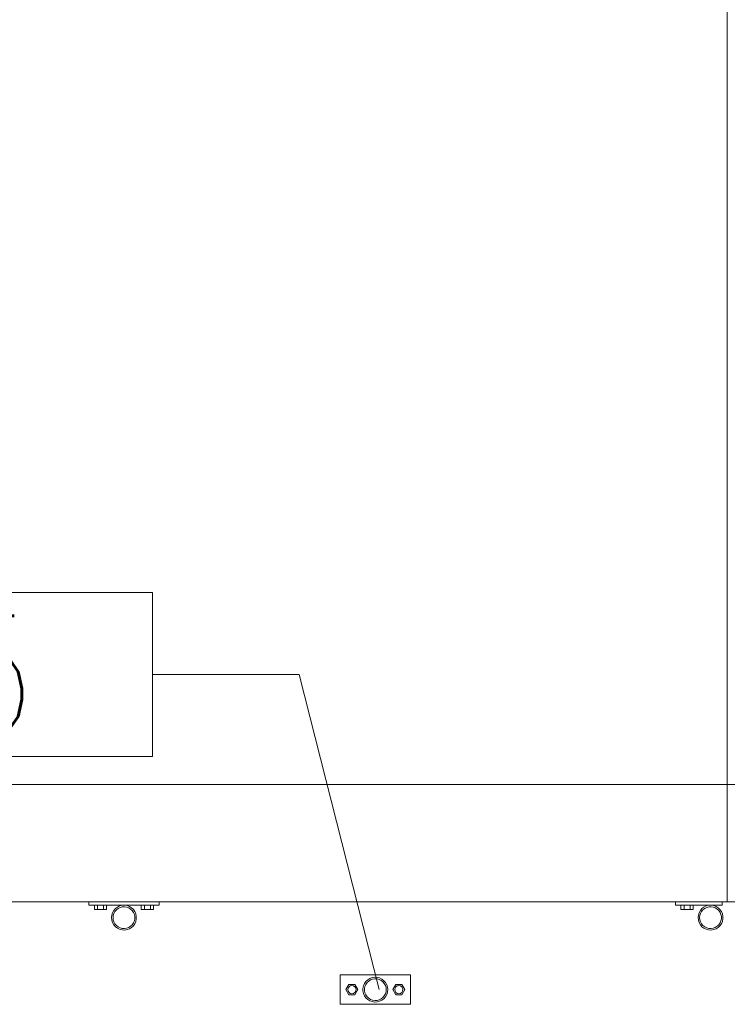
# Model space of a CAD drawing. Header units: millimetres. Extents: x 6807 to 7919, y 15387 to 15883.
# Tile 16 of 120: x 6957 to 6969, y 15601 to 15618. Entities that reach past the tile are written whole.
import ezdxf

# ---------------------------------------------------------------- set-up
doc = ezdxf.new("R2010")
doc.units = ezdxf.units.MM
doc.header["$LTSCALE"] = 10
doc.layers.add('PS_Pos', color=1, linetype='Continuous', lineweight=15)
doc.layers.add('PS_SOLID', color=7, linetype='Continuous', lineweight=30)
doc.styles.add('simplex', font='simplex.shx', dxfattribs={"width": 0.75})

# ---------------------------------------------------------------- blocks, each defined once
blk = doc.blocks.new('*X299')
at = {"color": 1}
for p, q in [((6959.124, 15614.245, -0.807), (6948.681, 15614.245, -0.807)), ((6948.681, 15614.245, -0.807), (6948.681, 15611.445, -0.807)), ((6959.124, 15611.445, -0.807), (6959.124, 15614.245, -0.807)), ((6959.124, 15612.845, -0.807), (6961.624, 15612.845, -0.807)), ((6962.989, 15607.47, -0.807), (6961.624, 15612.845, -0.807)), ((6948.681, 15611.445, -0.807), (6959.124, 15611.445, -0.807))]:
    blk.add_line(p, q, dxfattribs=at)
at = {"color": 30, "style": 'simplex', "width": 0.75}
blk.add_text('BA.605', height=2, dxfattribs=at).set_placement((6950.081, 15611.845, -0.807))

msp = doc.modelspace()

# ---------------------------------------------------------------- linework, layer by layer
at = {"layer": 'PS_SOLID', "color": 253, "linetype": 'Continuous', "lineweight": 5}
for p, q in [((6968.922, 15645.942, -0.807), (6968.922, 15604.942, -0.807)), ((6968.922, 15604.942, -0.807), (6861.922, 15604.942, -0.807)), ((6968.922, 15602.942, -0.807), (6968.922, 15604.942, -0.807)), ((6984.422, 15604.942, -0.807), (6968.922, 15604.942, -0.807)), ((6861.922, 15602.942, -0.807), (6968.922, 15602.942, -0.807)), ((6861.922, 15602.942, -0.807), (6968.922, 15602.942, -0.807)), ((6968.922, 15602.942, -0.807), (6984.422, 15602.942, -0.807))]:
    msp.add_line(p, q, dxfattribs=at)
at = {"layer": 'PS_SOLID', "color": 133, "linetype": 'Continuous', "lineweight": 13}
for p, q in [((6958.036, 15602.942, -0.807), (6958.036, 15602.882, -0.807)), ((6958.036, 15602.882, -0.807), (6958.223, 15602.882, -0.807)), ((6958.132, 15602.882, -0.807), (6958.132, 15602.807, -0.807)), ((6958.184, 15602.807, -0.807), (6958.184, 15602.882, -0.807)), ((6958.223, 15602.882, -0.807), (6958.641, 15602.882, -0.807)), ((6958.288, 15602.882, -0.807), (6958.288, 15602.807, -0.807)), ((6958.339, 15602.807, -0.807), (6958.339, 15602.882, -0.807)), ((6958.523, 15602.85, -0.807), (6958.489, 15602.824, -0.807)), ((6958.562, 15602.869, -0.807), (6958.523, 15602.85, -0.807)), ((6958.537, 15602.828, -0.807), (6958.571, 15602.845, -0.807)), ((6958.603, 15602.88, -0.807), (6958.562, 15602.869, -0.807)), ((6958.571, 15602.845, -0.807), (6958.607, 15602.854, -0.807)), ((6958.645, 15602.882, -0.807), (6958.603, 15602.88, -0.807)), ((6958.607, 15602.854, -0.807), (6958.645, 15602.856, -0.807)), ((6958.646, 15602.882, -0.807), (6958.645, 15602.882, -0.807)), ((6958.645, 15602.856, -0.807), (6958.682, 15602.85, -0.807)), ((6958.689, 15602.875, -0.807), (6958.646, 15602.882, -0.807)), ((6958.648, 15602.882, -0.807), (6959.023, 15602.882, -0.807)), ((6958.682, 15602.85, -0.807), (6958.717, 15602.837, -0.807)), ((6958.729, 15602.86, -0.807), (6958.689, 15602.875, -0.807)), ((6958.717, 15602.837, -0.807), (6958.749, 15602.817, -0.807)), ((6958.765, 15602.838, -0.807), (6958.729, 15602.86, -0.807)), ((6958.796, 15602.808, -0.807), (6958.765, 15602.838, -0.807)), ((6958.932, 15602.882, -0.807), (6958.932, 15602.807, -0.807)), ((6958.984, 15602.882, -0.807), (6958.984, 15602.807, -0.807)), ((6959.023, 15602.882, -0.807), (6959.236, 15602.882, -0.807)), ((6959.088, 15602.882, -0.807), (6959.088, 15602.807, -0.807)), ((6959.139, 15602.807, -0.807), (6959.139, 15602.882, -0.807)), ((6959.236, 15602.882, -0.807), (6959.236, 15602.942, -0.807)), ((6968.036, 15602.942, -0.807), (6968.036, 15602.882, -0.807)), ((6968.036, 15602.882, -0.807), (6968.223, 15602.882, -0.807)), ((6968.132, 15602.882, -0.807), (6968.132, 15602.807, -0.807)), ((6968.184, 15602.882, -0.807), (6968.184, 15602.807, -0.807)), ((6968.223, 15602.882, -0.807), (6968.641, 15602.882, -0.807)), ((6968.288, 15602.882, -0.807), (6968.288, 15602.807, -0.807)), ((6968.339, 15602.807, -0.807), (6968.339, 15602.882, -0.807)), ((6968.523, 15602.85, -0.807), (6968.489, 15602.824, -0.807)), ((6968.562, 15602.869, -0.807), (6968.523, 15602.85, -0.807)), ((6968.537, 15602.828, -0.807), (6968.571, 15602.845, -0.807)), ((6968.603, 15602.88, -0.807), (6968.562, 15602.869, -0.807)), ((6968.571, 15602.845, -0.807), (6968.607, 15602.854, -0.807)), ((6968.645, 15602.882, -0.807), (6968.603, 15602.88, -0.807)), ((6968.607, 15602.854, -0.807), (6968.645, 15602.856, -0.807)), ((6968.646, 15602.882, -0.807), (6968.645, 15602.882, -0.807)), ((6968.645, 15602.856, -0.807), (6968.682, 15602.85, -0.807)), ((6968.689, 15602.875, -0.807), (6968.646, 15602.882, -0.807)), ((6968.648, 15602.882, -0.807), (6968.836, 15602.882, -0.807)), ((6968.682, 15602.85, -0.807), (6968.717, 15602.837, -0.807)), ((6968.729, 15602.86, -0.807), (6968.689, 15602.875, -0.807)), ((6968.717, 15602.837, -0.807), (6968.749, 15602.817, -0.807)), ((6968.765, 15602.838, -0.807), (6968.729, 15602.86, -0.807)), ((6968.796, 15602.808, -0.807), (6968.765, 15602.838, -0.807)), ((6968.836, 15602.882, -0.807), (6968.836, 15602.942, -0.807)), ((6958.132, 15602.807, -0.807), (6958.184, 15602.807, -0.807)), ((6958.184, 15602.807, -0.807), (6958.288, 15602.807, -0.807)), ((6958.288, 15602.807, -0.807), (6958.339, 15602.807, -0.807)), ((6958.428, 15602.713, -0.807), (6958.424, 15602.67, -0.807)), ((6958.424, 15602.67, -0.807), (6958.428, 15602.627, -0.807)), ((6958.441, 15602.754, -0.807), (6958.428, 15602.713, -0.807)), ((6958.462, 15602.791, -0.807), (6958.441, 15602.754, -0.807)), ((6958.45, 15602.67, -0.807), (6958.453, 15602.708, -0.807)), ((6958.453, 15602.633, -0.807), (6958.45, 15602.67, -0.807)), ((6958.453, 15602.708, -0.807), (6958.465, 15602.743, -0.807)), ((6958.489, 15602.824, -0.807), (6958.462, 15602.791, -0.807)), ((6958.465, 15602.743, -0.807), (6958.483, 15602.776, -0.807)), ((6958.483, 15602.776, -0.807), (6958.507, 15602.805, -0.807)), ((6958.507, 15602.805, -0.807), (6958.537, 15602.828, -0.807)), ((6958.749, 15602.817, -0.807), (6958.777, 15602.791, -0.807)), ((6958.777, 15602.791, -0.807), (6958.798, 15602.76, -0.807)), ((6958.821, 15602.773, -0.807), (6958.796, 15602.808, -0.807)), ((6958.798, 15602.76, -0.807), (6958.813, 15602.726, -0.807)), ((6958.813, 15602.726, -0.807), (6958.821, 15602.689, -0.807)), ((6958.838, 15602.734, -0.807), (6958.821, 15602.773, -0.807)), ((6958.821, 15602.689, -0.807), (6958.821, 15602.651, -0.807)), ((6958.846, 15602.692, -0.807), (6958.838, 15602.734, -0.807)), ((6958.846, 15602.649, -0.807), (6958.846, 15602.692, -0.807)), ((6958.932, 15602.807, -0.807), (6958.984, 15602.807, -0.807)), ((6958.984, 15602.807, -0.807), (6959.088, 15602.807, -0.807)), ((6959.088, 15602.807, -0.807), (6959.139, 15602.807, -0.807)), ((6968.132, 15602.807, -0.807), (6968.184, 15602.807, -0.807)), ((6968.184, 15602.807, -0.807), (6968.288, 15602.807, -0.807)), ((6968.288, 15602.807, -0.807), (6968.339, 15602.807, -0.807)), ((6968.428, 15602.713, -0.807), (6968.424, 15602.67, -0.807)), ((6968.424, 15602.67, -0.807), (6968.428, 15602.627, -0.807)), ((6968.441, 15602.754, -0.807), (6968.428, 15602.713, -0.807)), ((6968.462, 15602.791, -0.807), (6968.441, 15602.754, -0.807)), ((6968.45, 15602.67, -0.807), (6968.453, 15602.708, -0.807)), ((6968.453, 15602.633, -0.807), (6968.45, 15602.67, -0.807)), ((6968.453, 15602.708, -0.807), (6968.465, 15602.743, -0.807)), ((6968.489, 15602.824, -0.807), (6968.462, 15602.791, -0.807)), ((6968.465, 15602.743, -0.807), (6968.483, 15602.776, -0.807)), ((6968.483, 15602.776, -0.807), (6968.507, 15602.805, -0.807)), ((6968.507, 15602.805, -0.807), (6968.537, 15602.828, -0.807)), ((6968.749, 15602.817, -0.807), (6968.777, 15602.791, -0.807)), ((6968.777, 15602.791, -0.807), (6968.798, 15602.76, -0.807)), ((6968.821, 15602.773, -0.807), (6968.796, 15602.808, -0.807)), ((6968.798, 15602.76, -0.807), (6968.813, 15602.726, -0.807)), ((6968.813, 15602.726, -0.807), (6968.821, 15602.689, -0.807)), ((6968.838, 15602.734, -0.807), (6968.821, 15602.773, -0.807)), ((6968.821, 15602.689, -0.807), (6968.821, 15602.651, -0.807)), ((6968.846, 15602.692, -0.807), (6968.838, 15602.734, -0.807)), ((6968.846, 15602.649, -0.807), (6968.846, 15602.692, -0.807)), ((6958.428, 15602.627, -0.807), (6958.441, 15602.586, -0.807)), ((6958.441, 15602.586, -0.807), (6958.462, 15602.549, -0.807)), ((6958.465, 15602.597, -0.807), (6958.453, 15602.633, -0.807)), ((6958.462, 15602.549, -0.807), (6958.489, 15602.516, -0.807)), ((6958.483, 15602.564, -0.807), (6958.465, 15602.597, -0.807)), ((6958.507, 15602.535, -0.807), (6958.483, 15602.564, -0.807)), ((6958.489, 15602.516, -0.807), (6958.523, 15602.49, -0.807)), ((6958.537, 15602.512, -0.807), (6958.507, 15602.535, -0.807)), ((6958.571, 15602.496, -0.807), (6958.537, 15602.512, -0.807)), ((6958.607, 15602.486, -0.807), (6958.571, 15602.496, -0.807)), ((6958.717, 15602.503, -0.807), (6958.682, 15602.49, -0.807)), ((6958.749, 15602.523, -0.807), (6958.717, 15602.503, -0.807)), ((6958.729, 15602.48, -0.807), (6958.765, 15602.502, -0.807)), ((6958.777, 15602.549, -0.807), (6958.749, 15602.523, -0.807)), ((6958.765, 15602.502, -0.807), (6958.796, 15602.532, -0.807)), ((6958.798, 15602.58, -0.807), (6958.777, 15602.549, -0.807)), ((6958.796, 15602.532, -0.807), (6958.821, 15602.567, -0.807)), ((6958.813, 15602.614, -0.807), (6958.798, 15602.58, -0.807)), ((6958.821, 15602.651, -0.807), (6958.813, 15602.614, -0.807)), ((6958.821, 15602.567, -0.807), (6958.838, 15602.607, -0.807)), ((6958.838, 15602.607, -0.807), (6958.846, 15602.649, -0.807)), ((6968.428, 15602.627, -0.807), (6968.441, 15602.586, -0.807)), ((6968.441, 15602.586, -0.807), (6968.462, 15602.549, -0.807)), ((6968.465, 15602.597, -0.807), (6968.453, 15602.633, -0.807)), ((6968.462, 15602.549, -0.807), (6968.489, 15602.516, -0.807)), ((6968.483, 15602.564, -0.807), (6968.465, 15602.597, -0.807)), ((6968.507, 15602.535, -0.807), (6968.483, 15602.564, -0.807)), ((6968.489, 15602.516, -0.807), (6968.523, 15602.49, -0.807)), ((6968.537, 15602.512, -0.807), (6968.507, 15602.535, -0.807)), ((6968.571, 15602.496, -0.807), (6968.537, 15602.512, -0.807)), ((6968.607, 15602.486, -0.807), (6968.571, 15602.496, -0.807)), ((6968.717, 15602.503, -0.807), (6968.682, 15602.49, -0.807)), ((6968.749, 15602.523, -0.807), (6968.717, 15602.503, -0.807)), ((6968.729, 15602.48, -0.807), (6968.765, 15602.502, -0.807)), ((6968.777, 15602.549, -0.807), (6968.749, 15602.523, -0.807)), ((6968.765, 15602.502, -0.807), (6968.796, 15602.532, -0.807)), ((6968.798, 15602.58, -0.807), (6968.777, 15602.549, -0.807)), ((6968.796, 15602.532, -0.807), (6968.821, 15602.567, -0.807)), ((6968.813, 15602.614, -0.807), (6968.798, 15602.58, -0.807)), ((6968.821, 15602.651, -0.807), (6968.813, 15602.614, -0.807)), ((6968.821, 15602.567, -0.807), (6968.838, 15602.607, -0.807)), ((6968.838, 15602.607, -0.807), (6968.846, 15602.649, -0.807)), ((6958.523, 15602.49, -0.807), (6958.562, 15602.471, -0.807)), ((6958.562, 15602.471, -0.807), (6958.603, 15602.461, -0.807)), ((6958.603, 15602.461, -0.807), (6958.646, 15602.458, -0.807)), ((6958.645, 15602.484, -0.807), (6958.607, 15602.486, -0.807)), ((6958.682, 15602.49, -0.807), (6958.645, 15602.484, -0.807)), ((6958.646, 15602.458, -0.807), (6958.689, 15602.465, -0.807)), ((6958.689, 15602.465, -0.807), (6958.729, 15602.48, -0.807)), ((6968.523, 15602.49, -0.807), (6968.562, 15602.471, -0.807)), ((6968.562, 15602.471, -0.807), (6968.603, 15602.461, -0.807)), ((6968.603, 15602.461, -0.807), (6968.646, 15602.458, -0.807)), ((6968.645, 15602.484, -0.807), (6968.607, 15602.486, -0.807)), ((6968.682, 15602.49, -0.807), (6968.645, 15602.484, -0.807)), ((6968.646, 15602.458, -0.807), (6968.689, 15602.465, -0.807)), ((6968.689, 15602.465, -0.807), (6968.729, 15602.48, -0.807)), ((6962.509, 15601.692, -0.807), (6962.322, 15601.692, -0.807)), ((6962.322, 15601.692, -0.807), (6962.322, 15601.192, -0.807)), ((6963.309, 15601.692, -0.807), (6962.509, 15601.692, -0.807)), ((6963.522, 15601.692, -0.807), (6963.309, 15601.692, -0.807)), ((6963.522, 15601.192, -0.807), (6963.522, 15601.692, -0.807)), ((6962.47, 15601.532, -0.807), (6962.418, 15601.442, -0.807)), ((6962.574, 15601.532, -0.807), (6962.47, 15601.532, -0.807)), ((6962.625, 15601.442, -0.807), (6962.574, 15601.532, -0.807)), ((6962.719, 15601.505, -0.807), (6962.711, 15601.463, -0.807)), ((6962.736, 15601.545, -0.807), (6962.719, 15601.505, -0.807)), ((6962.761, 15601.58, -0.807), (6962.736, 15601.545, -0.807)), ((6962.737, 15601.461, -0.807), (6962.744, 15601.497, -0.807)), ((6962.744, 15601.497, -0.807), (6962.759, 15601.532, -0.807)), ((6962.759, 15601.532, -0.807), (6962.78, 15601.563, -0.807)), ((6962.792, 15601.609, -0.807), (6962.761, 15601.58, -0.807)), ((6962.78, 15601.563, -0.807), (6962.808, 15601.589, -0.807)), ((6962.828, 15601.632, -0.807), (6962.792, 15601.609, -0.807)), ((6962.808, 15601.589, -0.807), (6962.84, 15601.609, -0.807)), ((6962.868, 15601.647, -0.807), (6962.828, 15601.632, -0.807)), ((6962.84, 15601.609, -0.807), (6962.875, 15601.622, -0.807)), ((6962.911, 15601.654, -0.807), (6962.868, 15601.647, -0.807)), ((6962.875, 15601.622, -0.807), (6962.912, 15601.628, -0.807)), ((6962.912, 15601.653, -0.807), (6962.911, 15601.654, -0.807)), ((6962.954, 15601.651, -0.807), (6962.912, 15601.653, -0.807)), ((6962.912, 15601.628, -0.807), (6962.95, 15601.626, -0.807)), ((6962.95, 15601.626, -0.807), (6962.986, 15601.616, -0.807)), ((6962.995, 15601.641, -0.807), (6962.954, 15601.651, -0.807)), ((6962.986, 15601.616, -0.807), (6963.02, 15601.6, -0.807)), ((6963.034, 15601.622, -0.807), (6962.995, 15601.641, -0.807)), ((6963.02, 15601.6, -0.807), (6963.05, 15601.577, -0.807)), ((6963.068, 15601.595, -0.807), (6963.034, 15601.622, -0.807)), ((6963.05, 15601.577, -0.807), (6963.074, 15601.548, -0.807)), ((6963.096, 15601.563, -0.807), (6963.068, 15601.595, -0.807)), ((6963.074, 15601.548, -0.807), (6963.092, 15601.515, -0.807)), ((6963.092, 15601.515, -0.807), (6963.104, 15601.479, -0.807)), ((6963.116, 15601.525, -0.807), (6963.096, 15601.563, -0.807)), ((6963.129, 15601.484, -0.807), (6963.116, 15601.525, -0.807)), ((6963.27, 15601.532, -0.807), (6963.218, 15601.442, -0.807)), ((6963.374, 15601.532, -0.807), (6963.27, 15601.532, -0.807)), ((6963.425, 15601.442, -0.807), (6963.374, 15601.532, -0.807)), ((6962.418, 15601.442, -0.807), (6962.47, 15601.352, -0.807)), ((6962.47, 15601.352, -0.807), (6962.574, 15601.352, -0.807)), ((6962.574, 15601.352, -0.807), (6962.625, 15601.442, -0.807)), ((6962.711, 15601.463, -0.807), (6962.711, 15601.42, -0.807)), ((6962.711, 15601.42, -0.807), (6962.719, 15601.378, -0.807)), ((6962.719, 15601.378, -0.807), (6962.736, 15601.339, -0.807)), ((6962.736, 15601.339, -0.807), (6962.761, 15601.304, -0.807)), ((6962.737, 15601.423, -0.807), (6962.737, 15601.461, -0.807)), ((6962.744, 15601.386, -0.807), (6962.737, 15601.423, -0.807)), ((6962.759, 15601.352, -0.807), (6962.744, 15601.386, -0.807)), ((6962.78, 15601.321, -0.807), (6962.759, 15601.352, -0.807)), ((6962.808, 15601.295, -0.807), (6962.78, 15601.321, -0.807)), ((6963.074, 15601.336, -0.807), (6963.05, 15601.307, -0.807)), ((6963.068, 15601.288, -0.807), (6963.096, 15601.321, -0.807)), ((6963.092, 15601.368, -0.807), (6963.074, 15601.336, -0.807)), ((6963.104, 15601.404, -0.807), (6963.092, 15601.368, -0.807)), ((6963.096, 15601.321, -0.807), (6963.116, 15601.358, -0.807)), ((6963.104, 15601.479, -0.807), (6963.108, 15601.442, -0.807)), ((6963.108, 15601.442, -0.807), (6963.104, 15601.404, -0.807)), ((6963.116, 15601.358, -0.807), (6963.129, 15601.399, -0.807)), ((6963.134, 15601.442, -0.807), (6963.129, 15601.484, -0.807)), ((6963.129, 15601.399, -0.807), (6963.134, 15601.442, -0.807)), ((6963.218, 15601.442, -0.807), (6963.27, 15601.352, -0.807)), ((6963.27, 15601.352, -0.807), (6963.374, 15601.352, -0.807)), ((6963.374, 15601.352, -0.807), (6963.425, 15601.442, -0.807)), ((6962.322, 15601.192, -0.807), (6963.522, 15601.192, -0.807)), ((6962.761, 15601.304, -0.807), (6962.792, 15601.274, -0.807)), ((6962.792, 15601.274, -0.807), (6962.828, 15601.251, -0.807)), ((6962.84, 15601.275, -0.807), (6962.808, 15601.295, -0.807)), ((6962.828, 15601.251, -0.807), (6962.868, 15601.237, -0.807)), ((6962.875, 15601.262, -0.807), (6962.84, 15601.275, -0.807)), ((6962.868, 15601.237, -0.807), (6962.911, 15601.23, -0.807)), ((6962.912, 15601.256, -0.807), (6962.875, 15601.262, -0.807)), ((6962.911, 15601.23, -0.807), (6962.954, 15601.232, -0.807)), ((6962.95, 15601.258, -0.807), (6962.912, 15601.256, -0.807)), ((6962.986, 15601.267, -0.807), (6962.95, 15601.258, -0.807)), ((6962.954, 15601.232, -0.807), (6962.995, 15601.243, -0.807)), ((6963.02, 15601.284, -0.807), (6962.986, 15601.267, -0.807)), ((6962.995, 15601.243, -0.807), (6963.034, 15601.262, -0.807)), ((6963.05, 15601.307, -0.807), (6963.02, 15601.284, -0.807)), ((6963.034, 15601.262, -0.807), (6963.068, 15601.288, -0.807))]:
    msp.add_line(p, q, dxfattribs=at)
for centre in [(6962.522, 15601.442, -0.807), (6963.322, 15601.442, -0.807)]:
    msp.add_circle(centre, 0.07, dxfattribs=at)

# ---------------------------------------------------------------- block references
at = {"layer": 'PS_Pos'}
msp.add_blockref('*X299', (0, -6.028), dxfattribs=at)

doc.saveas('drawing.dxf')
